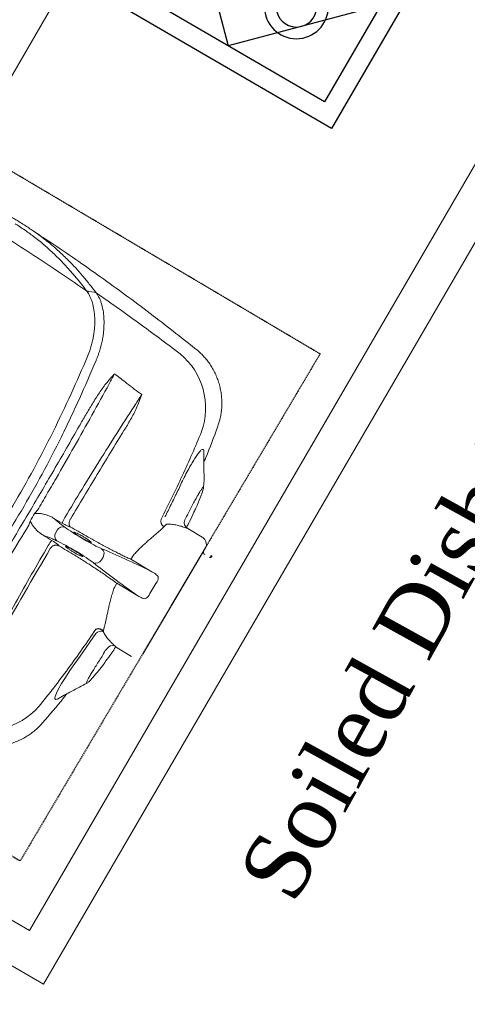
# Model space of a CAD drawing. Header units: millimetres. Extents: x 31882 to 271790, y -35693 to 24917.
# Tile 66 of 256: x 47395 to 47739, y 16203 to 16959. Entities that reach past the tile are written whole.
import ezdxf

# ---------------------------------------------------------------- set-up
doc = ezdxf.new("R2010")
doc.units = ezdxf.units.MM
doc.header["$MEASUREMENT"] = 0
doc.linetypes.add('11aa1PB-bd$0$11aa1PB-af$0$TRATTEGGIATA', pattern=[0.75, 0.5, -0.25])
for name, color, linetype, lineweight in [('A - TEXT', 7, 'Continuous', 13), ('CKD Equipments', 252, 'Continuous', 0), ('WALL', 7, 'Continuous', 40)]:
    doc.layers.add(name, color=color, linetype=linetype, lineweight=lineweight)
for name, color, linetype in [('FAINTEQUIP', 253, 'Continuous'), ('KIT EQUIPMENT', 7, 'Continuous'), ('TEXT50', 7, 'Continuous')]:
    doc.layers.add(name, color=color, linetype=linetype)
doc.styles.add('CKD_Dimension Text', font='BOOKOS.TTF', dxfattribs={"height": 50})

# ---------------------------------------------------------------- blocks, each defined once
blk = doc.blocks.new('G$C4DC229AB')
at = {"linetype": 'Continuous', "lineweight": 0}
for p, q in [((535.04, 632.46), (535.04, 632.46)), ((548.15, 615.51), (548.15, 615.51)), ((571.62, 605.74), (571.76, 605.73)), ((576.02, 602.55), (575.73, 602.8)), ((577.05, 601.52), (576.02, 602.55)), ((576.85, 601.75), (576.4, 602.17)), ((607.85, 588.79), (597.49, 581.18)), ((616.45, 587.87), (672.32, 511.86)), ((568.77, 584.57), (582.51, 568.56)), ((588.11, 567.61), (589.11, 564.97)), ((617.15, 543.07), (602.15, 532.04)), ((602.15, 532.04), (600, 534.97)), ((614.76, 514.88), (629.76, 525.9)), ((676.3, 518.11), (674.97, 519.38)), ((675.24, 519.8), (676.7, 518.39)), ((593.75, 511.1), (592.27, 513.11)), ((616.92, 511.95), (614.76, 514.88)), ((676.3, 518.11), (676.31, 518.1)), ((672.28, 505.48), (672.9, 506.97)), ((561.06, 499.12), (560.91, 498.73)), ((585.25, 498.87), (585.27, 498.87)), ((660.27, 495.76), (670.63, 503.38)), ((642.3, 492.6), (644.52, 490.86)), ((658.75, 489.01), (659.05, 488.52)), ((560.89, 487.18), (559.63, 488.89)), ((570.66, 485.46), (571.08, 485.49)), ((674.26, 468.89), (671.96, 473.26)), ((674.26, 468.89), (674.41, 468.54)), ((690.57, 420.85), (690.57, 420.85)), ((603.27, 361.13), (603.27, 361.12)), ((680.02, 359.91), (680.01, 359.91))]:
    blk.add_line(p, q, dxfattribs=at)
at = {"linetype": 'Continuous', "lineweight": 0, "flags": 128}
for points in [[(548.14, 615.48), (547.75, 615.66), (546.62, 615.73), (546.26, 614.94), (546.68, 613.35), (547.91, 610.92), (549.85, 607.81), (552.57, 603.95), (555.89, 599.61), (559.86, 594.72), (564.1, 589.77), (568.76, 584.57), (568.76, 584.57), (568.76, 584.57)], [(602.49, 307.99), (605.01, 308.56), (607.52, 309.12)]]:
    blk.add_lwpolyline(points, dxfattribs=at)
at = {"linetype": 'Continuous', "lineweight": 0}
for centre, radius, start, end in [((497.04, 580.16), 53.92, 47.38659, 117.25573), ((593.86, 583.88), 4.95, 219.74975, 293.86303), ((586.23, 573.45), 6.14, 232.73703, 287.83062), ((620.69, 539.73), 6.43, 37.3313, 75.51159), ((627.64, 530.27), 6.43, 357.11899, 35.29928), ((674.82, 519.18), 0.25, 46.31529, 127.23469), ((588.24, 510.27), 4.93, 35.1623, 118.39819), ((672.35, 515.19), 2, 126.31529, 216.31529), ((668.29, 508.9), 5, 337.27905, 36.31529), ((589.84, 508.11), 4.93, 314.23239, 37.46827), ((667.67, 507.41), 5, 306.31529, 337.27905), ((568.39, 508.45), 18.59, 213.53841, 228.51285), ((563.41, 491.95), 4.86, 137.88022, 218.91774), ((645.45, 488.5), 5.17, 127.50011, 202.12394), ((662.92, 491.62), 4.92, 122.59326, 212.00344), ((564.93, 489.88), 4.86, 213.71284, 294.75036), ((582.19, 489.72), 18.61, 204.13446, 219.08831), ((629.31, 400.19), 53.92, 315.37529, 25.24355), ((602.42, 306.03), 1.73, 92.15852, 124.27747)]:
    blk.add_arc(centre, radius, start, end, dxfattribs=at)
for centre, major_axis, start_param, end_param in [((755.67, 625.74), (192.12, 141.21), 2.309725, 2.586364), ((750.02, 633.43), (192.12, 141.21), 3.696821, 3.973461), ((571.66, 505.29), (16.12, 11.84), 3.824132, 5.727956), ((580.13, 493.77), (16.12, 11.84), 0.555229, 2.459054), ((565.13, 500.67), (12.09, 8.88), 3.449035, 3.871858), ((489.88, 435.73), (95.09, 69.89), 0.682539, 0.730265), ((573.77, 488.91), (12.09, 8.88), 2.411328, 2.834153), ((489.33, 436.48), (95.09, 69.89), 5.55292, 5.600646)]:
    blk.add_ellipse(centre, major_axis=major_axis, ratio=0.087489, start_param=start_param, end_param=end_param, dxfattribs=at)
for points, knots in [([(535.1, 632.52), (535.03, 632.59), (534.06, 633.56), (532, 635.26), (528.93, 637.58), (525.67, 639.65), (522.27, 641.48), (518.62, 643.12), (514.74, 644.51), (510.67, 645.62), (506.58, 646.39), (502.49, 646.83), (498.43, 646.95), (494.42, 646.77), (490.48, 646.3), (486.63, 645.54), (482.89, 644.51), (479.29, 643.22), (476.23, 641.91), (474.42, 640.94), (473.73, 640.56)], [0, 0, 0, 0, 0.0043, 0.062427, 0.120682, 0.179038, 0.237474, 0.295974, 0.360442, 0.424188, 0.487097, 0.549223, 0.610606, 0.671276, 0.731251, 0.79054, 0.849146, 0.907063, 0.964275, 1, 1, 1, 1]), ([(555.67, 612.37), (554.79, 613.29), (548.16, 620.24), (541.16, 626.8), (535.08, 632.5)], [0, 0, 0, 0, 0.132817, 1, 1, 1, 1]), ([(533.54, 619.84), (537.79, 615.47), (546.3, 606.74), (558.74, 593.21), (570.97, 579.41), (578.89, 569.94), (582.85, 565.21)], [0, 0, 0, 0, 0.249503, 0.499006, 0.749503, 1, 1, 1, 1]), ([(571.76, 605.74), (569.79, 606.54), (565.81, 608.16), (559.77, 610.66), (553.87, 613.12), (550.01, 614.73), (548.18, 615.5)], [0, 0, 0, 0, 0.2528454, 0.5089886, 0.7672662, 1, 1, 1, 1]), ([(589.33, 581.55), (589.33, 581.55), (587.8, 582.33), (586.32, 585.83), (582.94, 589.39), (580.09, 593.21), (577.47, 596.56), (575.25, 599.55), (573.49, 602.01), (572.22, 603.93), (571.53, 605.19), (571.32, 605.81), (571.55, 605.76), (571.62, 605.74)], [0, 0, 0, 0, 0.000001, 0.102794, 0.208141, 0.312848, 0.420372, 0.524648, 0.631769, 0.736112, 0.843311, 0.947618, 1, 1, 1, 1]), ([(575.75, 602.82), (575.46, 603.09), (574.7, 603.78), (573.82, 604.51), (572.96, 605.12), (572.37, 605.5), (571.89, 605.7), (571.77, 605.75)], [0, 0, 0, 0, 0.216023, 0.560392, 0.763973, 0.942309, 1, 1, 1, 1]), ([(587.74, 590.43), (587.19, 591.1), (583.84, 595.17), (580.14, 598.63), (577.05, 601.52)], [0, 0, 0, 0, 0.163282, 1, 1, 1, 1]), ([(596.66, 580.18), (596.56, 580.3), (596.47, 580.41), (596.38, 580.52), (595.27, 581.88), (592.49, 585.27), (589.51, 588.49), (587.72, 590.41)], [-0.033141, -0.033141, -0.033141, -0.033141, 0, 0, 0, 0.400839, 1, 1, 1, 1]), ([(552.9, 498.19), (547.92, 505.02), (542.99, 511.87), (533.21, 525.57), (528.36, 532.43), (518.78, 546.13), (514.05, 552.96), (504.74, 566.56), (500.15, 573.33), (495.64, 580.07)], [0, 0, 0, 0, 0.25, 0.25, 0.5, 0.5, 0.75, 0.75, 1, 1, 1, 1]), ([(595.86, 579.35), (595.04, 578.51), (594.26, 577.64), (592.78, 575.83), (592.09, 574.89), (590.79, 572.93), (590.18, 571.92), (589.07, 569.82), (588.56, 568.73), (588.11, 567.61)], [0, 0, 0, 0, 0.25, 0.25, 0.5, 0.5, 0.75, 0.75, 1, 1, 1, 1]), ([(590.05, 580.71), (589.8, 580.98), (589.55, 581.25), (589.33, 581.55), (589.33, 581.55)], [0, 0, 0, 0, 0.9999461, 1, 1, 1, 1]), ([(597.49, 581.18), (597.26, 580.88), (597.11, 580.69), (596.61, 580.13), (596.28, 579.77), (595.86, 579.35)], [0, 0, 0, 0, 0.5, 0.5, 1, 1, 1, 1]), ([(451.98, 566.97), (459.36, 559.37), (466.66, 551.66), (477.45, 539.89), (481.02, 535.94), (488.1, 527.95), (491.62, 523.93), (502.06, 511.74), (508.89, 503.5), (522.23, 486.73), (528.75, 478.22), (541.46, 460.91), (547.65, 452.14), (559.68, 434.4), (565.51, 425.42), (574.01, 411.83), (576.8, 407.28), (582.31, 398.13), (585.02, 393.53), (593.04, 379.71), (598.22, 370.44), (603.27, 361.13)], [0, 0, 0, 0, 0.125, 0.125, 0.1875, 0.1875, 0.25, 0.25, 0.375, 0.375, 0.5, 0.5, 0.625, 0.625, 0.75, 0.75, 0.8125, 0.8125, 0.875, 0.875, 1, 1, 1, 1]), ([(472.22, 569.3), (483.46, 555.08), (494.73, 540.6), (508.82, 522.16), (511.64, 518.45), (517.27, 511.03), (520.08, 507.3), (528.49, 496.1), (534.07, 488.6), (539.64, 481.06)], [0, 0, 0, 0, 0.5, 0.5, 0.625, 0.625, 0.75, 0.75, 1, 1, 1, 1]), ([(589.11, 564.97), (589.42, 564.19), (590.03, 562.63), (590.97, 559.84), (591.97, 556.75), (593.02, 553.4), (594.15, 549.89), (595.39, 546.22), (596.79, 542.4), (598.31, 538.62), (599.46, 536.13), (600, 534.97)], [0, 0, 0, 0, 0.110862, 0.221742, 0.336208, 0.450686, 0.561628, 0.67257, 0.786427, 0.900273, 1, 1, 1, 1]), ([(597.35, 356.88), (592.29, 366.17), (587.09, 375.42), (576.39, 393.79), (570.88, 402.92), (559.52, 421.03), (553.67, 430), (541.63, 447.74), (535.45, 456.5), (522.74, 473.79), (516.22, 482.31), (502.9, 499.08), (496.1, 507.32), (485.69, 519.5), (482.18, 523.52), (475.11, 531.52), (471.55, 535.48), (460.79, 547.26), (453.51, 554.98), (446.15, 562.59)], [0, 0, 0, 0, 0.125, 0.125, 0.25, 0.25, 0.375, 0.375, 0.5, 0.5, 0.625, 0.625, 0.75, 0.75, 0.8125, 0.8125, 0.875, 0.875, 1, 1, 1, 1]), ([(622.29, 545.95), (621.64, 545.71), (619.76, 544.99), (618.18, 543.82), (617.15, 543.07)], [0, 0, 0, 0, 0.3484193, 1, 1, 1, 1]), ([(632.88, 533.99), (631.53, 535.44), (630.26, 536.98), (627.87, 540.23), (626.78, 541.9), (625.8, 543.63)], [0, 0, 0, 0, 0.5, 0.5, 1, 1, 1, 1]), ([(585.54, 409.68), (578.01, 420.25), (570.42, 430.83), (555.15, 451.94), (547.46, 462.48), (535.87, 478.25), (531.99, 483.5), (524.23, 493.98), (520.34, 499.21), (508.66, 514.86), (500.84, 525.25), (492.99, 535.59)], [0, 0, 0, 0, 0.25, 0.25, 0.5, 0.5, 0.625, 0.625, 0.75, 0.75, 1, 1, 1, 1]), ([(602.15, 532.04), (601.04, 531.02), (599.19, 529.32), (596.13, 526.64), (593.28, 524.21), (590.18, 521.63), (586.89, 518.95), (583.45, 516.2), (579.87, 513.39), (576.14, 510.5), (573.55, 508.54), (572.26, 507.56)], [0, 0, 0, 0, 0.1578809, 0.261641, 0.3654014, 0.4721602, 0.5789187, 0.6826798, 0.7864408, 0.8932205, 1, 1, 1, 1]), ([(629.76, 525.9), (630.35, 526.33), (631.43, 527.12), (632.9, 528.46), (633.67, 529.45), (634.06, 529.95)], [0, 0, 0, 0, 0.374373, 0.684718, 1, 1, 1, 1]), ([(582.47, 493.66), (584.4, 495.03), (587.61, 497.31), (592.01, 500.36), (595.73, 502.89), (599.36, 505.32), (602.85, 507.6), (606.13, 509.69), (609.21, 511.61), (612.13, 513.37), (613.89, 514.37), (614.76, 514.88)], [0, 0, 0, 0, 0.155431, 0.25949, 0.363548, 0.470649, 0.57775, 0.681803, 0.785857, 0.892928, 1, 1, 1, 1]), ([(616.92, 511.95), (617.86, 511.09), (619.87, 509.27), (622.96, 506.74), (626.17, 504.28), (629.33, 501.97), (632.37, 499.83), (635.22, 497.84), (637.85, 495.99), (640.28, 494.23), (641.63, 493.15), (642.3, 492.6)], [0, 0, 0, 0, 0.099727, 0.210626, 0.321535, 0.435425, 0.549315, 0.660296, 0.771268, 0.885644, 1, 1, 1, 1]), ([(566.09, 500.32), (566.27, 500.54), (566.62, 500.98), (567.96, 502.17), (569.72, 503.6), (571.51, 504.96), (573.32, 506.26), (575.09, 507.47), (576.72, 508.48), (577.69, 509.02), (577.86, 509.04), (577.88, 509.04)], [0, 0, 0, 0, 0.12873, 0.257, 0.385041, 0.513034, 0.593354, 0.721934, 0.850956, 0.980313, 1, 1, 1, 1]), ([(572.56, 504.06), (572.34, 503.9), (571.44, 503.25), (570.53, 502.61), (569.56, 501.96), (569.27, 501.78), (568.98, 501.59)], [0, 0, 0, 0, 0.170805, 0.715603, 0.716948, 1, 1, 1, 1]), ([(577.88, 509.04), (578.06, 509.09), (578.45, 509.21), (578.2, 508.76), (577.33, 507.88), (575.87, 506.61), (574.18, 505.27), (573.03, 504.41), (572.56, 504.06)], [0, 0, 0, 0, 0.154069, 0.335329, 0.515993, 0.696154, 0.875964, 1, 1, 1, 1]), ([(554.56, 500.19), (554.77, 499.95), (555.01, 499.73), (555.51, 499.33), (555.78, 499.16), (556.34, 498.86), (556.62, 498.74), (557.21, 498.55), (557.51, 498.48), (558.1, 498.39), (558.4, 498.38), (558.98, 498.4), (559.26, 498.43), (559.81, 498.55), (560.08, 498.63), (560.46, 498.79), (560.59, 498.85), (560.83, 498.97), (560.95, 499.05), (561.06, 499.12)], [0, 0, 0, 0, 0.125, 0.125, 0.25, 0.25, 0.375, 0.375, 0.5, 0.5, 0.625, 0.625, 0.75, 0.75, 0.875, 0.875, 0.9375, 0.9375, 1, 1, 1, 1]), ([(560.91, 498.73), (560.86, 498.61), (560.71, 498.42), (560.19, 497.89), (559.85, 497.56), (558.97, 496.8), (558.47, 496.38), (557.32, 495.47), (556.72, 495.01), (556.08, 494.53)], [0, 0, 0, 0, 0.25, 0.25, 0.5, 0.5, 0.75, 0.75, 1, 1, 1, 1]), ([(568.98, 501.59), (568.68, 501.4), (567.78, 500.81), (566.73, 500.24), (565.96, 499.94), (566.05, 500.19), (566.09, 500.32)], [0, 0, 0, 0, 0.138475, 0.425595, 0.712972, 1, 1, 1, 1]), ([(573.51, 490.11), (573.53, 490.17), (573.6, 490.36), (574.47, 491.2), (575.96, 492.49), (577.66, 493.83), (579.47, 495.19), (581.34, 496.52), (583.25, 497.79), (584.78, 498.7), (585.29, 498.91), (585.54, 499.01)], [0, 0, 0, 0, 0.060949, 0.185979, 0.310678, 0.434944, 0.512561, 0.636279, 0.760031, 0.884003, 1, 1, 1, 1]), ([(585.54, 499.01), (585.57, 499.02), (585.9, 499.17), (585.93, 498.99), (585.53, 498.42), (584.38, 497.34), (582.71, 495.95), (581.15, 494.74), (580.24, 494.07), (580.02, 493.91)], [0, 0, 0, 0, 0.0125521, 0.1986893, 0.3850478, 0.5712562, 0.7570178, 0.9421233, 1, 1, 1, 1]), ([(549.55, 489.66), (548.77, 489.12), (548.06, 488.51), (546.71, 487.2), (546.08, 486.5), (544.88, 485.05), (544.31, 484.29), (543.51, 483.11), (543.25, 482.71), (542.77, 481.89), (542.54, 481.47), (542.34, 481.03)], [0, 0, 0, 0, 0.25, 0.25, 0.5, 0.5, 0.75, 0.75, 0.875, 0.875, 1, 1, 1, 1]), ([(549.55, 489.66), (550.01, 489.93), (550.46, 490.19), (551.29, 490.65), (551.67, 490.86), (552.75, 491.41), (553.35, 491.69), (553.84, 491.88)], [0, 0, 0, 0, 0.25, 0.25, 0.5, 0.5, 1, 1, 1, 1]), ([(580.02, 493.91), (579.54, 493.56), (578.36, 492.7), (576.55, 491.48), (574.88, 490.44), (573.77, 489.87), (573.28, 489.75), (573.45, 490.02), (573.51, 490.11)], [0, 0, 0, 0, 0.132098, 0.323567, 0.515414, 0.707812, 0.900839, 1, 1, 1, 1]), ([(644.52, 490.86), (645.72, 490.96), (646.91, 491.12), (649.25, 491.55), (650.4, 491.83), (652.65, 492.48), (653.76, 492.87), (655.93, 493.73), (656.99, 494.22), (658.04, 494.75)], [0, 0, 0, 0, 0.25, 0.25, 0.5, 0.5, 0.75, 0.75, 1, 1, 1, 1]), ([(658.04, 494.75), (658.57, 495.03), (659.01, 495.24), (659.69, 495.54), (659.92, 495.63), (660.27, 495.76)], [0, 0, 0, 0, 0.5, 0.5, 1, 1, 1, 1]), ([(666.16, 483.68), (664.86, 485.96), (662.68, 489.77), (660.27, 493.44), (659.3, 494.91)], [0, 0, 0, 0, 0.598702, 1, 1, 1, 1]), ([(565.21, 482.11), (565.86, 482.58), (566.48, 483.01), (567.69, 483.83), (568.24, 484.19), (569.23, 484.8), (569.64, 485.03), (570.3, 485.36), (570.53, 485.45), (570.66, 485.46)], [0, 0, 0, 0, 0.25, 0.25, 0.5, 0.5, 0.75, 0.75, 1, 1, 1, 1]), ([(571.62, 479.86), (571.44, 480.13), (571.29, 480.41), (571.01, 480.97), (570.88, 481.26), (570.68, 481.83), (570.6, 482.1), (570.47, 482.65), (570.43, 482.92), (570.39, 483.43), (570.39, 483.67), (570.43, 484.13), (570.47, 484.34), (570.58, 484.73), (570.66, 484.91), (570.8, 485.15), (570.85, 485.23), (570.96, 485.37), (571.02, 485.43), (571.08, 485.49)], [0, 0, 0, 0, 0.125, 0.125, 0.25, 0.25, 0.375, 0.375, 0.5, 0.5, 0.625, 0.625, 0.75, 0.75, 0.875, 0.875, 0.9375, 0.9375, 1, 1, 1, 1]), ([(640.66, 486.55), (643.98, 481.38), (650.62, 471.04), (660.14, 455.27), (669.35, 439.34), (675.17, 428.57), (678.08, 423.19)], [0, 0, 0, 0, 0.249503, 0.499005, 0.749503, 1, 1, 1, 1]), ([(643.76, 485.23), (645.66, 482.27), (647.54, 479.3), (650.34, 474.82), (651.73, 472.58), (653.34, 469.96), (654.14, 468.65), (654.48, 468.08), (654.71, 467.71), (654.82, 467.52), (654.93, 467.33)], [0, 0, 0, 0, 0.5, 0.5, 0.75, 0.875, 0.9375, 0.96875, 0.96875, 1, 1, 1, 1]), ([(659.05, 488.52), (659.91, 487.16), (661.65, 484.38), (664.2, 480.43), (666.66, 476.71), (668.91, 473.42), (670.92, 470.58), (672.61, 468.32), (673.95, 466.67), (674.88, 465.71), (675.4, 465.43), (675.47, 465.88), (675.13, 466.98), (674.55, 468.25), (674.26, 468.89)], [0, 0, 0, 0, 0.0820775, 0.1665466, 0.2486247, 0.333071, 0.415408, 0.5001276, 0.5825184, 0.6672865, 0.7498339, 0.8347659, 0.9162327, 1, 1, 1, 1]), ([(671.96, 473.26), (670.72, 475.82), (669, 479.34), (666.78, 482.76), (666.18, 483.69)], [0, 0, 0, 0, 0.7275248, 1, 1, 1, 1]), ([(542.34, 481.03), (542.12, 480.53), (541.89, 480.04), (541.44, 479.07), (541.22, 478.58), (540.99, 478.1)], [0, 0, 0, 0, 0.5, 0.5, 1, 1, 1, 1]), ([(548.22, 473.03), (548.7, 473.08), (549.17, 473.18), (550.1, 473.4), (550.56, 473.52), (551.92, 473.93), (552.82, 474.25), (554.56, 474.96), (555.41, 475.35), (557.06, 476.25), (557.86, 476.75), (558.61, 477.33)], [0, 0, 0, 0, 0.125, 0.125, 0.25, 0.25, 0.5, 0.5, 0.75, 0.75, 1, 1, 1, 1]), ([(562.01, 480.76), (561.69, 480.35), (561.24, 479.86), (560.39, 479), (560.08, 478.69), (559.39, 478.04), (559.01, 477.69), (558.61, 477.33)], [0, 0, 0, 0, 0.5, 0.5, 0.75, 0.75, 1, 1, 1, 1]), ([(628.8, 398.89), (623.71, 405.22), (618.61, 411.62), (608.43, 424.56), (603.33, 431.09), (593.13, 444.31), (588.02, 451), (577.85, 464.43), (572.79, 471.19), (567.75, 477.98)], [0, 0, 0, 0, 0.25, 0.25, 0.5, 0.5, 0.75, 0.75, 1, 1, 1, 1]), ([(571.77, 479.62), (575.7, 474.31), (579.64, 469.01), (587.52, 458.43), (591.47, 453.15), (603.33, 437.37), (611.26, 426.9), (619.22, 416.5)], [0, 0, 0, 0, 0.25, 0.25, 0.5, 0.5, 1, 1, 1, 1]), ([(548.22, 473.03), (547.68, 472.96), (547.15, 472.89), (546.08, 472.76), (545.55, 472.69), (545.02, 472.62)], [0, 0, 0, 0, 0.5, 0.5, 1, 1, 1, 1]), ([(547.45, 470.43), (550.22, 466.65), (552.98, 462.85), (558.49, 455.26), (561.24, 451.46), (569.43, 440.08), (574.83, 432.5), (590.84, 409.83), (601.29, 394.78), (611.5, 379.79)], [0, 0, 0, 0, 0.125, 0.125, 0.25, 0.25, 0.5, 0.5, 1, 1, 1, 1]), ([(654.93, 467.33), (654.93, 467.33), (654.93, 467.33), (654.93, 467.33), (654.93, 467.33), (654.93, 467.33), (654.93, 467.33)], [0, 0, 0, 0, 0.000000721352, 0.000000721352, 0.000000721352, 0.000001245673, 0.000001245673, 0.000001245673, 0.000001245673]), ([(654.93, 467.33), (654.93, 467.33), (654.93, 467.33), (654.93, 467.33), (654.93, 467.33), (654.93, 467.33)], [0, 0, 0, 0, 0.341802, 0.948176, 1, 1, 1, 1]), ([(654.93, 467.33), (654.93, 467.33), (656, 465.88), (657.62, 462.55), (660.73, 457.75), (663.9, 452.77), (667.14, 448.06), (670.14, 443.97), (672.78, 440.7), (675.01, 438.29), (676.73, 436.88), (677.86, 436.57), (678.38, 437.09), (678.27, 438.13), (678.24, 438.5)], [0, 0, 0, 0, 0.000001, 0.077483, 0.156444, 0.251386, 0.349178, 0.444652, 0.543049, 0.640373, 0.740767, 0.840327, 0.943106, 1, 1, 1, 1]), ([(678.29, 438.55), (678.16, 440.05), (677.83, 443.56), (677.3, 449.4), (676.68, 456.34), (676.26, 461.25), (675.42, 465.81)], [0, 0, 0, 0, 0.179067, 0.418189, 0.690626, 1, 1, 1, 1]), ([(690.62, 420.88), (687, 428.38), (682.82, 437.01), (678.18, 445.4), (677.57, 446.51)], [0, 0, 0, 0, 0.868162, 1, 1, 1, 1]), ([(619.22, 416.5), (621.22, 413.88), (623.19, 411.23), (626.03, 407.19), (626.97, 405.83), (628.31, 403.77), (628.76, 403.07), (629.62, 401.67), (630.04, 400.96), (630.43, 400.24)], [0, 0, 0, 0, 0.5, 0.5, 0.75, 0.75, 0.875, 0.875, 1, 1, 1, 1]), ([(680.01, 359.91), (680.75, 360.65), (682.4, 362.3), (684.72, 365.08), (686.99, 368.2), (689.03, 371.49), (690.88, 375.03), (692.51, 378.82), (693.86, 382.81), (694.87, 386.86), (695.56, 390.91), (695.93, 394.96), (695.99, 398.98), (695.75, 402.94), (695.23, 406.83), (694.42, 410.63), (693.36, 414.31), (692.11, 417.74), (691.11, 419.88), (690.64, 420.88)], [0, 0, 0, 0, 0.047522, 0.105774, 0.164129, 0.222565, 0.281067, 0.345588, 0.409388, 0.472348, 0.534521, 0.59595, 0.656664, 0.716682, 0.776014, 0.834663, 0.892623, 0.94988, 1, 1, 1, 1]), ([(609.97, 378.59), (609.38, 379.16), (608.81, 379.75), (607.68, 380.95), (607.13, 381.56), (605.5, 383.41), (604.44, 384.66), (601.3, 388.47), (599.27, 391.06), (595.27, 396.3), (593.3, 398.95), (589.39, 404.29), (587.46, 406.98), (585.54, 409.68)], [0, 0, 0, 0, 0.0625, 0.0625, 0.125, 0.125, 0.25, 0.25, 0.5, 0.5, 0.75, 0.75, 1, 1, 1, 1]), ([(616.22, 372.74), (616.15, 372.79), (616.08, 372.85), (615.94, 372.97), (615.88, 373.03), (615.68, 373.2), (615.55, 373.32), (615.15, 373.69), (614.89, 373.93), (614.11, 374.66), (613.59, 375.14), (612.03, 376.61), (611, 377.59), (609.97, 378.59)], [0, 0, 0, 0, 0.03125, 0.03125, 0.0625, 0.0625, 0.125, 0.125, 0.25, 0.25, 0.5, 0.5, 1, 1, 1, 1]), ([(616.22, 372.74), (616.27, 372.7), (616.32, 372.67), (616.37, 372.63), (616.38, 372.62), (616.39, 372.62), (616.4, 372.61)], [0, 0, 0, 0, 0.0001941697, 0.0001941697, 0.0001941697, 0.0002311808, 0.0002311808, 0.0002311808, 0.0002311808]), ([(603.27, 361.12), (603.45, 360.81), (603.62, 360.49), (603.96, 359.86), (604.13, 359.55), (604.62, 358.6), (604.94, 357.96), (605.86, 356.06), (606.43, 354.79), (608.02, 351), (608.91, 348.47), (609.85, 345.33), (610.02, 344.71), (610.36, 343.45), (610.52, 342.83), (610.97, 340.97), (611.23, 339.74), (611.9, 336.12), (612.2, 333.77), (612.46, 330.36), (612.52, 329.24), (612.56, 327.07), (612.55, 326.01), (612.43, 322.91), (612.22, 320.95), (611.81, 318.64), (611.72, 318.18), (611.53, 317.29), (611.43, 316.85), (611.1, 315.56), (610.85, 314.73), (610.02, 312.37), (609.35, 310.93), (608.56, 309.64)], [0, 0, 0, 0, 0.015625, 0.015625, 0.03125, 0.03125, 0.0625, 0.0625, 0.125, 0.125, 0.25, 0.25, 0.28125, 0.28125, 0.3125, 0.3125, 0.375, 0.375, 0.5, 0.5, 0.5625, 0.5625, 0.625, 0.625, 0.75, 0.75, 0.78125, 0.78125, 0.8125, 0.8125, 0.875, 0.875, 1, 1, 1, 1]), ([(667.68, 362.32), (658.04, 353.36), (648.29, 344.48), (628.58, 326.93), (618.63, 318.25), (608.58, 309.66)], [0, 0, 0, 0, 0.5, 0.5, 1, 1, 1, 1]), ([(567.76, 259.76), (567.76, 259.76), (584.39, 273.01), (613.3, 297.89), (647.59, 328.6), (669.42, 349.71), (680, 359.93)], [0, 0, 0, 0, 0.128959, 0.425292, 0.721626, 1, 1, 1, 1]), ([(601.59, 307.69), (602.35, 308.94), (603, 310.33), (603.83, 312.61), (604.07, 313.4), (604.41, 314.63), (604.51, 315.05), (604.71, 315.91), (604.8, 316.35), (605.22, 318.56), (605.44, 320.43), (605.67, 324.37), (605.67, 326.43), (605.48, 329.68), (605.39, 330.79), (605.14, 333.03), (604.98, 334.16), (604.41, 337.58), (603.9, 339.91), (602.91, 343.47), (602.55, 344.67), (601.94, 346.49), (601.72, 347.09), (601.28, 348.31), (601.05, 348.91), (599.84, 351.93), (598.72, 354.33), (597.44, 356.71)], [0, 0, 0, 0, 0.125, 0.125, 0.1875, 0.1875, 0.21875, 0.21875, 0.25, 0.25, 0.375, 0.375, 0.5, 0.5, 0.5625, 0.5625, 0.625, 0.625, 0.75, 0.75, 0.8125, 0.8125, 0.84375, 0.84375, 0.875, 0.875, 1, 1, 1, 1]), ([(608.58, 309.66), (607.05, 307.22), (603.99, 302.36), (599.49, 295.61), (594.88, 289.18), (591.18, 284.26), (588.82, 281.59), (588.22, 280.9)], [0, 0, 0, 0, 0.229832, 0.459678, 0.690029, 0.920378, 1, 1, 1, 1]), ([(608.56, 309.64), (608.54, 309.61), (608.51, 309.57), (608.44, 309.51), (608.4, 309.47), (608.27, 309.38), (608.18, 309.33), (607.91, 309.2), (607.72, 309.15), (607.52, 309.12)], [0, 0, 0, 0, 0.125, 0.125, 0.25, 0.25, 0.5, 0.5, 1, 1, 1, 1]), ([(601.45, 307.46), (586.28, 294.59), (570.91, 281.95), (539.74, 257.11), (523.95, 244.91), (499.96, 226.95), (491.9, 221.01), (475.72, 209.28), (467.6, 203.48), (443.1, 186.27), (426.62, 175.07), (409.98, 164.13)], [0, 0, 0, 0, 0.25, 0.25, 0.5, 0.5, 0.625, 0.625, 0.75, 0.75, 1, 1, 1, 1]), ([(572.61, 269.31), (575.01, 271.9), (580.13, 277.41), (587.47, 286.57), (594.45, 296.42), (599.12, 303.78), (601.45, 307.46)], [0, 0, 0, 0, 0.2280042, 0.4853378, 0.7427349, 1, 1, 1, 1]), ([(602.49, 307.99), (602.49, 307.99), (602.49, 307.99), (602.49, 307.99), (602.49, 307.99), (602.49, 307.99), (602.49, 307.99), (602.45, 307.91), (602.4, 307.84), (602.36, 307.76)], [-0.00000006, -0.00000006, -0.00000006, -0.00000006, 0, 0, 0, 0.0000002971, 0.0000002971, 0.0000002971, 0.0005047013, 0.0005047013, 0.0005047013, 0.0005047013]), ([(588.22, 280.9), (586.01, 278.3), (582.39, 274.04), (577.19, 268.64), (573.17, 264.66), (569.39, 261.16), (565.87, 258.12), (562.34, 255.22), (558.95, 252.53), (555.55, 249.9), (552.27, 247.4), (549.19, 245.07), (545.86, 242.57), (541.82, 239.55), (536.94, 235.9), (531.21, 231.59), (525.22, 227.06), (519.22, 222.48), (513.53, 218.13), (508.33, 214.11), (503.74, 210.55), (499.65, 207.38), (496.05, 204.6), (492.83, 202.16), (486.72, 197.65), (477.65, 191.56), (466.75, 185.25), (457.58, 180.45), (449.56, 176.51), (440.26, 172.22), (429.33, 167.44), (418.76, 162.97), (411.41, 159.91), (408.38, 158.65)], [0, 0, 0, 0, 0.0593635, 0.0971043, 0.1348438, 0.1667324, 0.198607, 0.2201848, 0.2417788, 0.2633349, 0.278122, 0.2929063, 0.3080418, 0.3231723, 0.3441056, 0.3655953, 0.3864814, 0.4080077, 0.4295299, 0.4486306, 0.4683357, 0.4884205, 0.5086324, 0.5289688, 0.5492243, 0.6333183, 0.7152132, 0.756242, 0.7972696, 0.8516973, 0.906117, 0.9611972, 1, 1, 1, 1]), ([(552.18, 250.96), (552.44, 251.19), (554.62, 252.85), (558.32, 255.88), (562.02, 259.02), (566.63, 263.25), (570.13, 266.58), (572.58, 269.28), (572.61, 269.31)], [0, 0, 0, 0, 0.1154515, 0.2827578, 0.4507086, 0.6182339, 0.994941, 1, 1, 1, 1])]:
    blk.add_open_spline(points, degree=3, knots=knots, dxfattribs=at)
for points in [[(554.26, 500.55), (538.62, 521.95), (523.21, 543.4), (508.03, 564.87)], [(572.26, 507.56), (568.53, 504.74), (564.8, 501.93), (561.06, 499.12)], [(554.56, 500.19), (554.45, 500.3), (554.35, 500.42), (554.26, 500.55)], [(556.08, 494.53), (553.9, 492.91), (551.73, 491.28), (549.55, 489.66)], [(571.08, 485.49), (574.88, 488.22), (578.67, 490.94), (582.47, 493.66)], [(558.61, 477.33), (560.81, 478.92), (563.01, 480.51), (565.21, 482.11)], [(539.64, 481.06), (540.08, 480.07), (540.53, 479.08), (540.99, 478.1)], [(545.02, 472.62), (543.68, 474.44), (542.34, 476.27), (540.99, 478.1)], [(571.62, 479.86), (571.67, 479.78), (571.72, 479.7), (571.77, 479.62)], [(547.45, 470.43), (546.63, 471.15), (545.82, 471.88), (545.02, 472.62)], [(635.41, 390.47), (633.2, 393.33), (630.99, 396.14), (628.8, 398.89)], [(630.43, 400.24), (632.21, 397.04), (633.84, 393.77), (635.41, 390.47)], [(635.41, 390.47), (631.91, 387.29), (628.45, 384.07), (625.05, 380.79)], [(611.5, 379.79), (613.11, 377.41), (614.74, 375.02), (616.4, 372.61)], [(625.05, 380.79), (622.15, 378.08), (619.27, 375.35), (616.4, 372.61)], [(597.44, 356.71), (597.41, 356.77), (597.38, 356.82), (597.35, 356.88)], [(607.52, 309.12), (607.52, 309.12), (607.52, 309.12), (607.52, 309.12)], [(608.58, 309.66), (608.57, 309.65), (608.57, 309.64), (608.56, 309.64)], [(601.45, 307.46), (601.5, 307.54), (601.54, 307.61), (601.59, 307.69)], [(602.49, 307.99), (602.16, 307.97), (601.84, 307.86), (601.59, 307.69)]]:
    blk.add_open_spline(points, degree=3, dxfattribs=at)
at = {"layer": 'FAINTEQUIP', "color": 4, "linetype": '11aa1PB-bd$0$11aa1PB-af$0$TRATTEGGIATA'}
for p, q in [((0, 362.6, 0.04), (507.64, 735.7, 0.04)), ((774.14, 373.1, 0.04), (507.64, 735.7, 0.04)), ((774.14, 373.1, 0.04), (266.5, 0, 0.04))]:
    blk.add_line(p, q, dxfattribs=at)
at = {"layer": 'TEXT50'}
blk.add_arc((584.27, 569.06), 4.1, 249.6585, 339.26713, dxfattribs=at)
blk = doc.blocks.new('G$C95EA696C')
at = {"layer": 'KIT EQUIPMENT', "color": 36}
for p, q in [((18.81, 373.62), (100.96, 455.77)), ((100.96, 455.77), (122.87, 433.87)), ((326, 367.42), (408.15, 449.58)), ((408.15, 449.58), (430.06, 427.67)), ((40.72, 351.71), (122.87, 433.87)), ((347.91, 345.51), (430.06, 427.67)), ((18.81, 373.62), (40.72, 351.71)), ((326, 367.42), (347.91, 345.51)), ((25.86, 72.67), (108.01, 154.82)), ((108.01, 154.82), (129.92, 132.91)), ((330.98, 63.37), (413.13, 145.53)), ((413.13, 145.53), (435.04, 123.62)), ((47.76, 50.76), (129.92, 132.91)), ((352.89, 41.47), (435.04, 123.62)), ((25.86, 72.67), (47.76, 50.76)), ((330.98, 63.37), (352.89, 41.47)), ((159.43, 9.11), (159.43, 23.48)), ((296.12, 23.48), (296.12, 9.11)), ((287, 0), (168.54, 0))]:
    blk.add_line(p, q, dxfattribs=at)
blk.add_lwpolyline([(296.12, 473.48), (296.12, 482.96, 0.414214), (287, 492.07), (168.54, 492.07, 0.414214), (159.43, 482.96), (159.43, 473.48)], format="xyb", dxfattribs=at)
for points in [[(0, 23.48), (450, 23.48), (450, 473.48), (0, 473.48)], [(15, 38.48), (435, 38.48), (435, 458.48), (15, 458.48)]]:
    blk.add_lwpolyline(points, close=True, dxfattribs=at)
for centre, radius in [((70.84, 403.74), 24.44), ((378.03, 397.55), 24.44), ((70.84, 403.74), 15.49), ((378.03, 397.55), 15.49), ((231.18, 257.35), 75), ((231.18, 257.35), 70), ((77.89, 102.79), 24.44), ((77.89, 102.79), 15.49), ((383.01, 93.5), 24.44), ((383.01, 93.5), 15.49)]:
    blk.add_circle(centre, radius, dxfattribs=at)
for centre, start, end in [((168.54, 9.11), 180, 270), ((287, 9.11), 270, 0)]:
    blk.add_arc(centre, 9.11, start, end, dxfattribs=at)

msp = doc.modelspace()

# ---------------------------------------------------------------- linework, layer by layer
at = {"layer": 'CKD Equipments'}
msp.add_line((47698.7, 17448.08), (47107.39, 16431.25), dxfattribs=at)
for points in [[(46871.76, 16766.02), (47377.13, 17635.08), (48020.27, 17261.08), (47413.79, 16218.17), (46770.66, 16592.17)], [(46811.89, 16603.08), (47388.04, 17593.84), (47979.03, 17250.17), (47402.88, 16259.41)]]:
    msp.add_lwpolyline(points, close=True, dxfattribs=at)
at = {"layer": 'WALL', "color": 2}
for radius, start, end in [(7777.08, 141.708854, 166.516628), (7626.25, 141.773277, 166.244763)]:
    msp.add_arc((53610.3, 13297.99), radius, start, end, dxfattribs=at)

# ---------------------------------------------------------------- block references
at = {"layer": 'CKD Equipments', "ltscale": 0.25, "yscale": 1.005552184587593, "zscale": 1.005552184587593}
for name, p, xscale, rotation in [('G$C95EA696C', (47882.86, 17254.79, -57283.63), -1.005552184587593, 59.8210809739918), ('G$C4DC229AB', (46814.34, 16998.28, -57283.63), -1.005552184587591, 185.7069320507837)]:
    msp.add_blockref(name, p, dxfattribs=dict(at, xscale=xscale, rotation=rotation))

# ---------------------------------------------------------------- texts
at = {"layer": 'A - TEXT', "ltscale": 0.25, "insert": (47561.92, 16302.68), "char_height": 50.2776, "width": 955.3282, "attachment_point": 1, "rotation": 61.03565, "style": 'CKD_Dimension Text'}
msp.add_mtext('Soiled Dish Reciving Table', dxfattribs=at)

doc.saveas('drawing.dxf')
